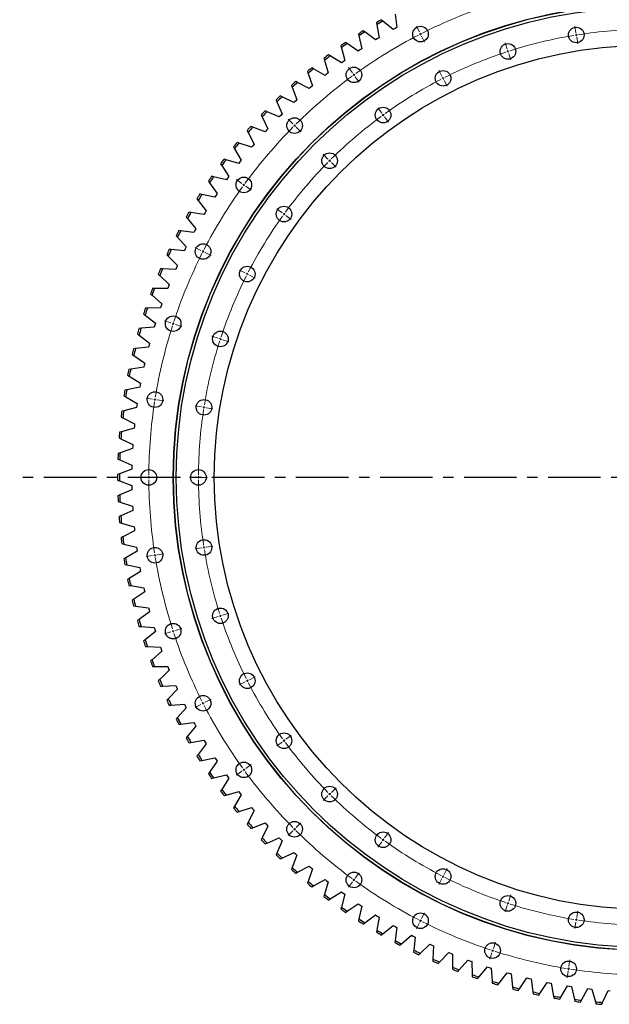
# Model space of a CAD drawing. Header units: millimetres. Extents: x -231 to 12958, y 35484 to 46070.
# Tile 1 of 16: x 1613 to 2861, y 36776 to 38859. Entities that reach past the tile are written whole.
import ezdxf

# ---------------------------------------------------------------- set-up
doc = ezdxf.new("R2010")
doc.units = ezdxf.units.MM
doc.header["$LTSCALE"] = 50
doc.linetypes.add('CENTER', pattern=[10.16, 6.35, -1.27, 1.27, -1.27])

msp = doc.modelspace()

# ---------------------------------------------------------------- linework, layer by layer
at = {"color": 7, "linetype": 'Continuous', "lineweight": 25}
for p, q in [((2407.5, 38870.8), (2411.2, 38843.1)), ((2368, 38852.9), (2368.7, 38848.7)), ((2368.7, 38848.7), (2373.5, 38821.2)), ((2381.8, 38856.4), (2378.5, 38859.1)), ((2403.5, 38838.8), (2381.8, 38856.4)), ((2330, 38829.3), (2330.9, 38825.1)), ((2330.9, 38825.1), (2336.8, 38797.9)), ((2343.7, 38833.4), (2340.2, 38835.9)), ((2366, 38816.6), (2343.7, 38833.4)), ((2407.3, 38841), (2403.5, 38838.8)), ((2411.2, 38843.1), (2407.3, 38841)), ((2292.9, 38804.2), (2294, 38800.1)), ((2306.4, 38808.8), (2302.9, 38811.2)), ((2329.4, 38793), (2306.4, 38808.8)), ((2369.8, 38819), (2366, 38816.6)), ((2373.5, 38821.2), (2369.8, 38819)), ((2270.2, 38782.7), (2266.6, 38785)), ((2293.8, 38767.9), (2270.2, 38782.7)), ((2294, 38800.1), (2301, 38773)), ((2333.1, 38795.4), (2329.4, 38793)), ((2336.8, 38797.9), (2333.1, 38795.4)), ((2256.9, 38777.6), (2258.1, 38773.5)), ((2258.1, 38773.5), (2266.2, 38746.8)), ((2297.4, 38770.5), (2293.8, 38767.9)), ((2301, 38773), (2297.4, 38770.5)), ((2222, 38749.6), (2223.4, 38745.6)), ((2223.4, 38745.6), (2232.5, 38719.2)), ((2235.1, 38755.3), (2231.4, 38757.4)), ((2259.3, 38741.3), (2235.1, 38755.3)), ((2262.7, 38744.1), (2259.3, 38741.3)), ((2266.2, 38746.8), (2262.7, 38744.1)), ((2188.2, 38720.3), (2189.8, 38716.3)), ((2201.1, 38726.4), (2197.3, 38728.4)), ((2225.8, 38713.5), (2201.1, 38726.4)), ((2189.8, 38716.3), (2199.9, 38690.3)), ((2229.1, 38716.3), (2225.8, 38713.5)), ((2232.5, 38719.2), (2229.1, 38716.3)), ((2155.6, 38689.6), (2157.3, 38685.6)), ((2157.3, 38685.6), (2168.5, 38660.1)), ((2168.3, 38696.2), (2164.4, 38698)), ((2193.5, 38684.3), (2168.3, 38696.2)), ((2196.7, 38687.3), (2193.5, 38684.3)), ((2199.9, 38690.3), (2196.7, 38687.3)), ((2124.3, 38657.6), (2126.2, 38653.7)), ((2136.7, 38664.7), (2132.7, 38666.4)), ((2162.3, 38653.8), (2136.7, 38664.7)), ((2168.5, 38660.1), (2165.4, 38656.9)), ((2126.2, 38653.7), (2138.4, 38628.6)), ((2165.4, 38656.9), (2162.3, 38653.8)), ((2094.3, 38624.4), (2096.3, 38620.6)), ((2096.3, 38620.6), (2109.5, 38596)), ((2106.3, 38632), (2102.3, 38633.5)), ((2132.4, 38622.1), (2106.3, 38632)), ((2135.4, 38625.4), (2132.4, 38622.1)), ((2138.4, 38628.6), (2135.4, 38625.4)), ((2077.4, 38598.1), (2073.3, 38599.5)), ((2103.8, 38589.3), (2077.4, 38598.1)), ((2109.5, 38596), (2106.7, 38592.6)), ((2065.6, 38590), (2067.8, 38586.3)), ((2067.8, 38586.3), (2082, 38562.2)), ((2106.7, 38592.6), (2103.8, 38589.3)), ((2038.4, 38554.5), (2040.7, 38550.9)), ((2049.8, 38563.1), (2045.7, 38564.3)), ((2076.6, 38555.3), (2049.8, 38563.1)), ((2079.3, 38558.8), (2076.6, 38555.3)), ((2082, 38562.2), (2079.3, 38558.8)), ((2040.7, 38550.9), (2055.8, 38527.4)), ((2012.5, 38517.9), (2015, 38514.4)), ((2015, 38514.4), (2031, 38491.6)), ((2023.6, 38526.9), (2019.4, 38528)), ((2050.7, 38520.3), (2023.6, 38526.9)), ((2053.2, 38523.8), (2050.7, 38520.3)), ((2055.8, 38527.4), (2053.2, 38523.8)), ((2031, 38491.6), (2028.6, 38487.9)), ((1988.2, 38480.3), (1990.8, 38476.9)), ((1990.8, 38476.9), (2007.7, 38454.8)), ((1998.9, 38489.8), (1994.7, 38490.7)), ((2026.2, 38484.2), (1998.9, 38489.8)), ((2028.6, 38487.9), (2026.2, 38484.2)), ((1975.7, 38451.7), (1971.5, 38452.4)), ((2003.2, 38447.2), (1975.7, 38451.7)), ((2005.5, 38451), (2003.2, 38447.2)), ((2007.7, 38454.8), (2005.5, 38451)), ((1965.4, 38441.8), (1968.1, 38438.5)), ((1968.1, 38438.5), (1985.9, 38417.1)), ((1954, 38412.7), (1949.8, 38413.2)), ((1981.7, 38409.3), (1954, 38412.7)), ((1983.8, 38413.2), (1981.7, 38409.3)), ((1985.9, 38417.1), (1983.8, 38413.2)), ((1944.1, 38402.4), (1947, 38399.2)), ((1947, 38399.2), (1965.7, 38378.5)), ((1933.9, 38372.9), (1929.7, 38373.3)), ((1961.7, 38370.6), (1933.9, 38372.9)), ((1963.7, 38374.6), (1961.7, 38370.6)), ((1965.7, 38378.5), (1963.7, 38374.6)), ((1924.5, 38362.2), (1927.5, 38359.2)), ((1927.5, 38359.2), (1946.9, 38339.2)), ((1915.5, 38332.3), (1911.2, 38332.5)), ((1943.3, 38331.1), (1915.5, 38332.3)), ((1945.1, 38335.2), (1943.3, 38331.1)), ((1946.9, 38339.2), (1945.1, 38335.2)), ((1906.4, 38321.3), (1909.5, 38318.3)), ((1909.5, 38318.3), (1929.8, 38299.1)), ((1898.6, 38291), (1894.3, 38291)), ((1926.5, 38290.9), (1898.6, 38291)), ((1928.2, 38295), (1926.5, 38290.9)), ((1929.8, 38299.1), (1928.2, 38295)), ((1890.1, 38279.6), (1893.3, 38276.8)), ((1893.3, 38276.8), (1914.3, 38258.4)), ((1883.5, 38249.1), (1879.2, 38248.9)), ((1911.3, 38250.1), (1883.5, 38249.1)), ((1912.8, 38254.3), (1911.3, 38250.1)), ((1914.3, 38258.4), (1912.8, 38254.3)), ((1875.3, 38237.3), (1878.7, 38234.6)), ((1878.7, 38234.6), (1900.4, 38217.1)), ((1870, 38206.5), (1865.7, 38206.2)), ((1897.8, 38208.7), (1870, 38206.5)), ((1899.1, 38212.9), (1897.8, 38208.7)), ((1900.4, 38217.1), (1899.1, 38212.9)), ((1862.3, 38194.5), (1865.8, 38191.9)), ((1865.8, 38191.9), (1888.2, 38175.3)), ((1858.2, 38163.5), (1854, 38163)), ((1885.9, 38166.8), (1858.2, 38163.5)), ((1887, 38171.1), (1885.9, 38166.8)), ((1888.2, 38175.3), (1887, 38171.1)), ((1851.1, 38151.2), (1854.6, 38148.7)), ((1854.6, 38148.7), (1877.7, 38133)), ((1848.2, 38120.1), (1844, 38119.4)), ((1875.7, 38124.4), (1848.2, 38120.1)), ((1876.7, 38128.7), (1875.7, 38124.4)), ((1877.7, 38133), (1876.7, 38128.7)), ((1841.5, 38107.4), (1845.2, 38105.2)), ((1845.2, 38105.2), (1868.8, 38090.4)), ((1839.9, 38076.2), (1835.7, 38075.4)), ((1867.3, 38081.7), (1839.9, 38076.2)), ((1868, 38086), (1867.3, 38081.7)), ((1868.8, 38090.4), (1868, 38086)), ((1833.8, 38063.3), (1837.5, 38061.2)), ((1837.5, 38061.2), (1861.7, 38047.4)), ((1860.5, 38038.7), (1833.4, 38032.1)), ((1861.1, 38043), (1860.5, 38038.7)), ((1861.7, 38047.4), (1861.1, 38043)), ((1827.7, 38019), (1831.5, 38017)), ((1833.4, 38032.1), (1829.2, 38031.1)), ((1831.5, 38017), (1856.3, 38004.2)), ((1855.4, 37995.4), (1828.6, 37987.8)), ((1855.9, 37999.8), (1855.4, 37995.4)), ((1856.3, 38004.2), (1855.9, 37999.8)), ((1823.5, 37974.4), (1827.4, 37972.6)), ((1828.6, 37987.8), (1824.5, 37986.6)), ((1827.4, 37972.6), (1852.7, 37960.8)), ((1852.1, 37952), (1825.6, 37943.2)), ((1852.4, 37956.4), (1852.1, 37952)), ((1852.7, 37960.8), (1852.4, 37956.4)), ((1821.1, 37929.7), (1825, 37928.1)), ((1825.6, 37943.2), (1821.6, 37941.9)), ((1850.6, 37908.4), (1824.4, 37898.7)), ((1825, 37928.1), (1850.7, 37917.2)), ((1850.7, 37917.2), (1850.6, 37912.8)), ((1850.6, 37912.8), (1850.6, 37908.4)), ((1824.4, 37898.7), (1820.4, 37897.2)), ((1820.4, 37885), (1824.4, 37883.5)), ((1824.4, 37883.5), (1850.6, 37873.7)), ((1850.6, 37873.7), (1850.6, 37869.3)), ((1850.6, 37869.3), (1850.7, 37864.9)), ((1825, 37854.1), (1821.1, 37852.4)), ((1850.7, 37864.9), (1825, 37854.1)), ((1821.6, 37840.2), (1825.6, 37838.9)), ((1825.6, 37838.9), (1852.1, 37830.1)), ((1852.1, 37830.1), (1852.4, 37825.8)), ((1852.4, 37825.8), (1852.7, 37821.4)), ((1827.4, 37809.5), (1823.5, 37807.7)), ((1852.7, 37821.4), (1827.4, 37809.5)), ((1824.5, 37795.5), (1828.6, 37794.4)), ((1828.6, 37794.4), (1855.4, 37786.7)), ((1855.4, 37786.7), (1855.9, 37782.3)), ((1831.5, 37765.1), (1827.7, 37763.1)), ((1856.3, 37778), (1831.5, 37765.1)), ((1855.9, 37782.3), (1856.3, 37778)), ((1829.2, 37751), (1833.4, 37750)), ((1833.4, 37750), (1860.5, 37743.4)), ((1860.5, 37743.4), (1861.1, 37739.1)), ((1837.5, 37720.9), (1833.8, 37718.8)), ((1861.7, 37734.7), (1837.5, 37720.9)), ((1861.1, 37739.1), (1861.7, 37734.7)), ((1835.7, 37706.7), (1839.9, 37705.9)), ((1839.9, 37705.9), (1867.3, 37700.4)), ((1867.3, 37700.4), (1868, 37696.1)), ((1868.8, 37691.7), (1845.2, 37677)), ((1868, 37696.1), (1868.8, 37691.7)), ((1845.2, 37677), (1841.5, 37674.7)), ((1844, 37662.7), (1848.2, 37662.1)), ((1848.2, 37662.1), (1875.7, 37657.7)), ((1877.7, 37649.1), (1854.6, 37633.4)), ((1875.7, 37657.7), (1876.7, 37653.4)), ((1876.7, 37653.4), (1877.7, 37649.1)), ((1854.6, 37633.4), (1851.1, 37631)), ((1854, 37619.1), (1858.2, 37618.6)), ((1858.2, 37618.6), (1885.9, 37615.3)), ((1888.2, 37606.8), (1865.8, 37590.2)), ((1885.9, 37615.3), (1887, 37611.1)), ((1887, 37611.1), (1888.2, 37606.8)), ((1865.8, 37590.2), (1862.3, 37587.6)), ((1865.7, 37575.9), (1870, 37575.6)), ((1870, 37575.6), (1897.8, 37573.4)), ((1900.4, 37565), (1878.7, 37547.5)), ((1897.8, 37573.4), (1899.1, 37569.2)), ((1899.1, 37569.2), (1900.4, 37565)), ((1878.7, 37547.5), (1875.3, 37544.8)), ((1879.2, 37533.2), (1883.5, 37533.1)), ((1883.5, 37533.1), (1911.3, 37532)), ((1914.3, 37523.7), (1893.3, 37505.3)), ((1911.3, 37532), (1912.8, 37527.9)), ((1912.8, 37527.9), (1914.3, 37523.7)), ((1893.3, 37505.3), (1890.1, 37502.5)), ((1894.3, 37491.1), (1898.6, 37491.1)), ((1898.6, 37491.1), (1926.5, 37491.2)), ((1926.5, 37491.2), (1928.2, 37487.1)), ((1929.8, 37483), (1909.5, 37463.8)), ((1928.2, 37487.1), (1929.8, 37483)), ((1909.5, 37463.8), (1906.4, 37460.9)), ((1911.2, 37449.6), (1915.5, 37449.8)), ((1915.5, 37449.8), (1943.3, 37451)), ((1943.3, 37451), (1945.1, 37447)), ((1946.9, 37443), (1927.5, 37423)), ((1945.1, 37447), (1946.9, 37443)), ((1927.5, 37423), (1924.5, 37419.9)), ((1929.7, 37408.9), (1933.9, 37409.2)), ((1933.9, 37409.2), (1961.7, 37411.5)), ((1961.7, 37411.5), (1963.7, 37407.6)), ((1965.7, 37403.6), (1947, 37382.9)), ((1963.7, 37407.6), (1965.7, 37403.6)), ((1947, 37382.9), (1944.1, 37379.7)), ((1949.8, 37368.9), (1954, 37369.4)), ((1954, 37369.4), (1981.7, 37372.8)), ((1981.7, 37372.8), (1983.8, 37368.9)), ((1983.8, 37368.9), (1985.9, 37365.1)), ((1985.9, 37365.1), (1968.1, 37343.6)), ((1968.1, 37343.6), (1965.4, 37340.3)), ((1971.5, 37329.7), (1975.7, 37330.4)), ((1975.7, 37330.4), (2003.2, 37334.9)), ((2007.7, 37327.4), (1990.8, 37305.2)), ((2003.2, 37334.9), (2005.5, 37331.1)), ((2005.5, 37331.1), (2007.7, 37327.4)), ((1990.8, 37305.2), (1988.2, 37301.8)), ((1994.7, 37291.5), (1998.9, 37292.3)), ((1998.9, 37292.3), (2026.2, 37297.9)), ((2031, 37290.5), (2015, 37267.7)), ((2026.2, 37297.9), (2028.6, 37294.2)), ((2028.6, 37294.2), (2031, 37290.5)), ((2015, 37267.7), (2012.5, 37264.2)), ((2019.4, 37254.1), (2023.6, 37255.2)), ((2023.6, 37255.2), (2050.7, 37261.9)), ((2055.8, 37254.7), (2040.7, 37231.2)), ((2050.7, 37261.9), (2053.2, 37258.3)), ((2053.2, 37258.3), (2055.8, 37254.7)), ((2040.7, 37231.2), (2038.4, 37227.6)), ((2049.8, 37219.1), (2076.6, 37226.8)), ((2076.6, 37226.8), (2079.3, 37223.3)), ((2079.3, 37223.3), (2082, 37219.9)), ((2045.7, 37217.9), (2049.8, 37219.1)), ((2082, 37219.9), (2067.8, 37195.8)), ((2067.8, 37195.8), (2065.6, 37192.1)), ((2073.3, 37182.7), (2077.4, 37184)), ((2077.4, 37184), (2103.8, 37192.9)), ((2109.5, 37186.1), (2096.3, 37161.5)), ((2103.8, 37192.9), (2106.7, 37189.5)), ((2106.7, 37189.5), (2109.5, 37186.1)), ((2096.3, 37161.5), (2094.3, 37157.8)), ((2106.3, 37150.1), (2132.4, 37160)), ((2132.4, 37160), (2135.4, 37156.7)), ((2102.3, 37148.6), (2106.3, 37150.1)), ((2138.4, 37153.5), (2126.2, 37128.4)), ((2135.4, 37156.7), (2138.4, 37153.5)), ((2126.2, 37128.4), (2124.3, 37124.6)), ((2132.7, 37115.7), (2136.7, 37117.4)), ((2136.7, 37117.4), (2162.3, 37128.3)), ((2168.5, 37122.1), (2157.3, 37096.5)), ((2162.3, 37128.3), (2165.4, 37125.2)), ((2165.4, 37125.2), (2168.5, 37122.1)), ((2157.3, 37096.5), (2155.6, 37092.6)), ((2168.3, 37085.9), (2193.5, 37097.9)), ((2193.5, 37097.9), (2196.7, 37094.8)), ((2164.4, 37084.1), (2168.3, 37085.9)), ((2199.9, 37091.8), (2189.8, 37065.9)), ((2196.7, 37094.8), (2199.9, 37091.8)), ((2189.8, 37065.9), (2188.2, 37061.9)), ((2197.3, 37053.7), (2201.1, 37055.7)), ((2201.1, 37055.7), (2225.8, 37068.7)), ((2232.5, 37062.9), (2223.4, 37036.5)), ((2225.8, 37068.7), (2229.1, 37065.8)), ((2229.1, 37065.8), (2232.5, 37062.9)), ((2223.4, 37036.5), (2222, 37032.5)), ((2235.1, 37026.9), (2259.3, 37040.8)), ((2266.2, 37035.3), (2258.1, 37008.6)), ((2259.3, 37040.8), (2262.7, 37038)), ((2262.7, 37038), (2266.2, 37035.3)), ((2231.4, 37024.7), (2235.1, 37026.9)), ((2270.2, 36999.4), (2293.8, 37014.3)), ((2293.8, 37014.3), (2297.4, 37011.7)), ((2258.1, 37008.6), (2256.9, 37004.5)), ((2266.6, 36997.1), (2270.2, 36999.4)), ((2301, 37009.1), (2294, 36982.1)), ((2297.4, 37011.7), (2301, 37009.1)), ((2294, 36982.1), (2292.9, 36977.9)), ((2302.9, 36970.9), (2306.4, 36973.3)), ((2306.4, 36973.3), (2329.4, 36989.2)), ((2329.4, 36989.2), (2333.1, 36986.7)), ((2336.8, 36984.3), (2330.9, 36957)), ((2333.1, 36986.7), (2336.8, 36984.3)), ((2330.9, 36957), (2330, 36952.8)), ((2343.7, 36948.8), (2366, 36965.5)), ((2366, 36965.5), (2369.8, 36963.2)), ((2373.5, 36960.9), (2368.7, 36933.4)), ((2369.8, 36963.2), (2373.5, 36960.9)), ((2340.2, 36946.2), (2343.7, 36948.8)), ((2368.7, 36933.4), (2368, 36929.2)), ((2381.8, 36925.7), (2403.5, 36943.3)), ((2403.5, 36943.3), (2407.3, 36941.1)), ((2407.3, 36941.1), (2411.2, 36939)), ((2411.2, 36939), (2407.5, 36911.3)), ((2378.5, 36923), (2381.8, 36925.7)), ((2407.5, 36911.3), (2406.9, 36907.1)), ((2420.9, 36904.2), (2441.9, 36922.6)), ((2441.9, 36922.6), (2445.8, 36920.6)), ((2445.8, 36920.6), (2449.7, 36918.7)), ((2449.7, 36918.7), (2447.1, 36890.9)), ((2417.7, 36901.4), (2420.9, 36904.2)), ((2447.1, 36890.9), (2446.7, 36886.6)), ((2460.8, 36884.2), (2481, 36903.5)), ((2481, 36903.5), (2485, 36901.7)), ((2485, 36901.7), (2489, 36899.9)), ((2489, 36899.9), (2487.5, 36872)), ((2457.7, 36881.3), (2460.8, 36884.2)), ((2487.5, 36872), (2487.3, 36867.7)), ((2501.5, 36865.9), (2520.9, 36886)), ((2520.9, 36886), (2524.9, 36884.3)), ((2524.9, 36884.3), (2529, 36882.6)), ((2529, 36882.6), (2528.7, 36854.7)), ((2542.8, 36849.2), (2561.4, 36870.1)), ((2561.4, 36870.1), (2565.5, 36868.5)), ((2565.5, 36868.5), (2569.7, 36867)), ((2569.7, 36867), (2570.5, 36839.2)), ((2498.5, 36862.8), (2501.5, 36865.9)), ((2528.7, 36854.7), (2528.6, 36850.5)), ((2540, 36846), (2542.8, 36849.2)), ((2584.8, 36834.2), (2602.6, 36855.8)), ((2602.6, 36855.8), (2606.8, 36854.4)), ((2606.8, 36854.4), (2611, 36853.1)), ((2611, 36853.1), (2612.9, 36825.2)), ((2570.5, 36839.2), (2570.6, 36834.9)), ((2582.1, 36830.9), (2584.8, 36834.2)), ((2612.9, 36825.2), (2613.1, 36821)), ((2627.4, 36820.9), (2644.3, 36843.1)), ((2644.3, 36843.1), (2648.5, 36842)), ((2648.5, 36842), (2652.7, 36840.8)), ((2652.7, 36840.8), (2655.8, 36813.1)), ((2670.5, 36809.3), (2686.4, 36832.2)), ((2686.4, 36832.2), (2690.7, 36831.2)), ((2690.7, 36831.2), (2695, 36830.2)), ((2695, 36830.2), (2699.1, 36802.6)), ((2624.8, 36817.5), (2627.4, 36820.9)), ((2655.8, 36813.1), (2656.2, 36808.8)), ((2668, 36805.8), (2670.5, 36809.3)), ((2714, 36799.4), (2729, 36822.9)), ((2729, 36822.9), (2733.3, 36822.1)), ((2733.3, 36822.1), (2737.6, 36821.3)), ((2737.6, 36821.3), (2742.9, 36793.9)), ((2757.8, 36791.3), (2771.9, 36815.4)), ((2771.9, 36815.4), (2776.2, 36814.7)), ((2776.2, 36814.7), (2780.6, 36814.1)), ((2780.6, 36814.1), (2786.9, 36786.9)), ((2802, 36784.9), (2815.1, 36809.6)), ((2815.1, 36809.6), (2819.4, 36809.1)), ((2819.4, 36809.1), (2823.8, 36808.6)), ((2823.8, 36808.6), (2831.2, 36781.7)), ((2846.3, 36780.3), (2858.4, 36805.5)), ((2858.4, 36805.5), (2862.8, 36805.1)), ((2699.1, 36802.6), (2699.7, 36798.3)), ((2711.7, 36795.8), (2714, 36799.4)), ((2742.9, 36793.9), (2743.7, 36789.7)), ((2755.7, 36787.6), (2757.8, 36791.3)), ((2786.9, 36786.9), (2787.9, 36782.7)), ((2800, 36781.1), (2802, 36784.9)), ((2831.2, 36781.7), (2832.3, 36777.6)), ((2844.5, 36776.5), (2846.3, 36780.3))]:
    msp.add_line(p, q, dxfattribs=at)
at = {"color": 0, "linetype": 'Continuous', "lineweight": 18}
for p, q in [((2458.9, 38833.3), (2452.6, 38845.8)), ((2790, 38831.8), (2787.8, 38845.7)), ((2461.2, 38828.8), (2460, 38831.1)), ((2461.2, 38828.8), (2462.3, 38826.6)), ((2463.5, 38824.4), (2469.8, 38811.9)), ((2790.8, 38826.9), (2790.4, 38829.4)), ((2790.8, 38826.9), (2791.2, 38824.4)), ((2644.7, 38796.9), (2640.3, 38810.3)), ((2791.6, 38822), (2793.8, 38808.1)), ((2646.2, 38792.2), (2645.4, 38794.6)), ((2646.2, 38792.2), (2647, 38789.8)), ((2647.8, 38787.4), (2652.1, 38774.1)), ((2317.4, 38746.6), (2309.2, 38757.9)), ((2320.4, 38742.6), (2318.9, 38744.6)), ((2320.4, 38742.6), (2321.8, 38740.5)), ((2506.6, 38739.7), (2500.2, 38752.2)), ((2323.3, 38738.5), (2331.5, 38727.2)), ((2508.9, 38735.3), (2507.7, 38737.5)), ((2508.9, 38735.3), (2510, 38733.1)), ((2511.1, 38730.8), (2517.5, 38718.4)), ((2379.1, 38661.6), (2370.9, 38673)), ((2382.1, 38657.6), (2380.6, 38659.6)), ((2382.1, 38657.6), (2383.5, 38655.6)), ((2191.2, 38638.8), (2181.3, 38648.7)), ((2194.8, 38635.3), (2193, 38637.1)), ((2385, 38653.6), (2393.2, 38642.2)), ((2194.8, 38635.3), (2196.5, 38633.5)), ((2198.3, 38631.8), (2208.2, 38621.9)), ((2265.5, 38564.6), (2255.6, 38574.5)), ((2269, 38561), (2267.3, 38562.8)), ((2269, 38561), (2270.8, 38559.3)), ((2272.6, 38557.5), (2282.5, 38547.6)), ((2083.5, 38512.6), (2072.1, 38520.9)), ((2087.5, 38509.7), (2085.5, 38511.2)), ((2087.5, 38509.7), (2089.5, 38508.2)), ((2091.6, 38506.8), (2102.9, 38498.5)), ((2168.4, 38450.9), (2157.1, 38459.2)), ((2172.5, 38448), (2170.4, 38449.5)), ((2172.5, 38448), (2174.5, 38446.5)), ((2176.5, 38445), (2187.8, 38436.8)), ((1996.8, 38371.2), (1984.3, 38377.5)), ((2001.2, 38368.9), (1999, 38370)), ((2001.2, 38368.9), (2003.4, 38367.8)), ((2005.7, 38366.6), (2018.2, 38360.3)), ((2090.3, 38323.5), (2077.8, 38329.8)), ((2094.8, 38321.2), (2092.5, 38322.4)), ((2094.8, 38321.2), (2097, 38320.1)), ((2099.2, 38318.9), (2111.7, 38312.6)), ((1933.3, 38217.8), (1919.9, 38222.2)), ((1938, 38216.3), (1935.6, 38217.1)), ((1938, 38216.3), (1940.4, 38215.5)), ((1942.8, 38214.8), (1956.1, 38210.4)), ((2033.1, 38185.4), (2019.8, 38189.7)), ((2037.9, 38183.9), (2035.5, 38184.6)), ((2037.9, 38183.9), (2040.3, 38183.1)), ((2042.6, 38182.3), (2056, 38178)), ((1894.5, 38056.5), (1880.7, 38058.7)), ((1899.5, 38055.7), (1897, 38056.1)), ((1899.5, 38055.7), (1901.9, 38055.3)), ((1904.4, 38054.9), (1918.2, 38052.7)), ((1998.2, 38040.1), (1984.4, 38042.3)), ((2003.2, 38039.3), (2000.7, 38039.7)), ((2003.2, 38039.3), (2005.6, 38038.9)), ((2008.1, 38038.5), (2021.9, 38036.3)), ((1881.5, 37891.1), (1867.5, 37891.1)), ((1886.5, 37891.1), (1884, 37891.1)), ((1886.5, 37891.1), (1889, 37891.1)), ((1891.5, 37891.1), (1905.5, 37891.1)), ((1986.5, 37891.1), (1972.5, 37891.1)), ((1991.5, 37891.1), (1989, 37891.1)), ((1991.5, 37891.1), (1994, 37891.1)), ((1996.5, 37891.1), (2010.5, 37891.1)), ((1998.2, 37742.1), (1984.4, 37739.9)), ((2003.2, 37742.8), (2000.7, 37742.4)), ((2003.2, 37742.8), (2005.6, 37743.2)), ((2008.1, 37743.6), (2021.9, 37745.8)), ((1894.5, 37725.6), (1880.7, 37723.4)), ((1899.5, 37726.4), (1897, 37726)), ((1899.5, 37726.4), (1901.9, 37726.8)), ((1904.4, 37727.2), (1918.2, 37729.4)), ((2033.1, 37596.7), (2019.8, 37592.4)), ((2037.9, 37598.3), (2035.5, 37597.5)), ((2037.9, 37598.3), (2040.3, 37599)), ((2042.6, 37599.8), (2056, 37604.1)), ((1933.3, 37564.3), (1919.9, 37559.9)), ((1938, 37565.8), (1935.6, 37565)), ((1938, 37565.8), (1940.4, 37566.6)), ((1942.8, 37567.4), (1956.1, 37571.7)), ((2090.3, 37458.6), (2077.8, 37452.3)), ((2094.8, 37460.9), (2092.5, 37459.8)), ((2094.8, 37460.9), (2097, 37462)), ((2099.2, 37463.2), (2111.7, 37469.5)), ((1996.8, 37411), (1984.3, 37404.6)), ((2001.2, 37413.2), (1999, 37412.1)), ((2001.2, 37413.2), (2003.4, 37414.4)), ((2005.7, 37415.5), (2018.2, 37421.9)), ((2176.5, 37337.1), (2187.8, 37345.3)), ((2168.4, 37331.2), (2157.1, 37323)), ((2172.5, 37334.1), (2170.4, 37332.7)), ((2172.5, 37334.1), (2174.5, 37335.6)), ((2091.6, 37275.4), (2102.9, 37283.6)), ((2083.5, 37269.5), (2072.1, 37261.2)), ((2087.5, 37272.4), (2085.5, 37270.9)), ((2087.5, 37272.4), (2089.5, 37273.9)), ((2269, 37221.1), (2267.3, 37219.3)), ((2269, 37221.1), (2270.8, 37222.8)), ((2272.6, 37224.6), (2282.5, 37234.5)), ((2265.5, 37217.5), (2255.6, 37207.6)), ((2198.3, 37150.4), (2208.2, 37160.3)), ((2191.2, 37143.3), (2181.3, 37133.4)), ((2194.8, 37146.8), (2193, 37145.1)), ((2194.8, 37146.8), (2196.5, 37148.6)), ((2385, 37128.6), (2393.2, 37139.9)), ((2379.1, 37120.5), (2370.9, 37109.1)), ((2382.1, 37124.5), (2380.6, 37122.5)), ((2382.1, 37124.5), (2383.5, 37126.5)), ((2323.3, 37043.6), (2331.5, 37054.9)), ((2511.1, 37051.3), (2517.5, 37063.8)), ((2317.4, 37035.5), (2309.2, 37024.2)), ((2320.4, 37039.6), (2318.9, 37037.5)), ((2320.4, 37039.6), (2321.8, 37041.6)), ((2506.6, 37042.4), (2500.2, 37029.9)), ((2508.9, 37046.8), (2507.7, 37044.6)), ((2508.9, 37046.8), (2510, 37049.1)), ((2646.2, 36989.9), (2647, 36992.3)), ((2647.8, 36994.7), (2652.1, 37008)), ((2644.7, 36985.2), (2640.3, 36971.9)), ((2646.2, 36989.9), (2645.4, 36987.6)), ((2791.6, 36960.2), (2793.8, 36974)), ((2461.2, 36953.3), (2460, 36951)), ((2461.2, 36953.3), (2462.3, 36955.5)), ((2463.5, 36957.7), (2469.8, 36970.2)), ((2790, 36950.3), (2787.8, 36936.5)), ((2790.8, 36955.2), (2790.4, 36952.8)), ((2790.8, 36955.2), (2791.2, 36957.7)), ((2458.9, 36948.8), (2452.6, 36936.3)), ((2615.3, 36894.8), (2619.6, 36908.1)), ((2613.8, 36890.1), (2613, 36887.7)), ((2613.8, 36890.1), (2614.5, 36892.5)), ((2612.2, 36885.3), (2607.9, 36872)), ((2775.1, 36856.5), (2777.3, 36870.3)), ((2773.6, 36846.6), (2771.4, 36832.8)), ((2774.4, 36851.5), (2774, 36849)), ((2774.4, 36851.5), (2774.7, 36854))]:
    msp.add_line(p, q, dxfattribs=at)
at = {"linetype": 'CENTER', "ltscale": 0.35}
msp.add_line((4264.7, 37891.1), (1613.3, 37891.1), dxfattribs=at)
at = {"color": 7, "linetype": 'Continuous', "lineweight": 25}
for centre, radius in [((2939, 37891.1), 1001), ((2939, 37891.1), 1000.5), ((2939, 37891.1), 994.5), ((2461.2, 38828.8), 16.5), ((2790.8, 38826.9), 16.5), ((2939, 37891.1), 914), ((2646.2, 38792.2), 16.5), ((2320.4, 38742.6), 16.5), ((2508.9, 38735.3), 16.5), ((2382.1, 38657.6), 16.5), ((2194.8, 38635.3), 16.5), ((2269, 38561), 16.5), ((2087.5, 38509.7), 16.5), ((2172.5, 38448), 16.5), ((2001.2, 38368.9), 16.5), ((2094.8, 38321.2), 16.5), ((1938, 38216.3), 16.5), ((2037.9, 38183.9), 16.5), ((1899.5, 38055.7), 16.5), ((2003.2, 38039.3), 16.5), ((1886.5, 37891.1), 16.5), ((1991.5, 37891.1), 16.5), ((1899.5, 37726.4), 16.5), ((2003.2, 37742.8), 16.5), ((2037.9, 37598.3), 16.5), ((1938, 37565.8), 16.5), ((2094.8, 37460.9), 16.5), ((2001.2, 37413.2), 16.5), ((2172.5, 37334.1), 16.5), ((2087.5, 37272.4), 16.5), ((2269, 37221.1), 16.5), ((2194.8, 37146.8), 16.5), ((2382.1, 37124.5), 16.5), ((2320.4, 37039.6), 16.5), ((2508.9, 37046.8), 16.5), ((2646.2, 36989.9), 16.5), ((2790.8, 36955.2), 16.5), ((2461.2, 36953.3), 16.5), ((2613.8, 36890.1), 16.5), ((2774.4, 36851.5), 16.5)]:
    msp.add_circle(centre, radius, dxfattribs=at)
at = {"color": 0, "linetype": 'Continuous', "lineweight": 18}
for radius, start, end in [(1052.5, 108.2722, 116.7278), (1052.5, 117.2722, 125.7278), (1052.5, 117, 117.1361), (1052.5, 116.8639, 117), (947.5, 99.3024, 107.6976), (947.5, 99, 99.1512), (947.5, 98.8488, 99), (947.5, 90.3024, 98.6976), (947.5, 108.3024, 116.6976), (947.5, 108, 108.1512), (947.5, 107.8488, 108), (1052.5, 126, 126.1361), (1052.5, 125.8639, 126), (1052.5, 126.2722, 134.7278), (947.5, 117.3024, 125.6976), (947.5, 117, 117.1512), (947.5, 116.8488, 117), (947.5, 126, 126.1512), (947.5, 125.8488, 126), (1052.5, 134.8639, 135), (947.5, 126.3024, 134.6976), (1052.5, 135.2722, 143.7278), (1052.5, 135, 135.1361), (947.5, 135.3024, 143.6976), (947.5, 135, 135.1512), (947.5, 134.8488, 135), (1052.5, 143.8639, 144), (1052.5, 144.2722, 152.7278), (1052.5, 144, 144.1361), (947.5, 143.8488, 144), (947.5, 144.3024, 152.6976), (947.5, 144, 144.1512), (1052.5, 153, 153.1361), (1052.5, 152.8639, 153), (1052.5, 153.2722, 161.7278), (947.5, 153.3024, 161.6976), (947.5, 153, 153.1512), (947.5, 152.8488, 153), (1052.5, 162.2722, 170.7278), (1052.5, 162, 162.1361), (1052.5, 161.8639, 162), (947.5, 162.3024, 170.6976), (947.5, 162, 162.1512), (947.5, 161.8488, 162), (1052.5, 171, 171.1361), (1052.5, 170.8639, 171), (1052.5, 171.2722, 179.7278), (947.5, 171.3024, 179.6976), (947.5, 171, 171.1512), (947.5, 170.8488, 171), (1052.5, 179.8639, 180), (1052.5, 180, 180.1361), (947.5, 179.8488, 180), (947.5, 180, 180.1512), (1052.5, 180.2722, 188.7278), (947.5, 180.3024, 188.6976), (947.5, 188.8488, 189), (947.5, 189, 189.1512), (1052.5, 188.8639, 189), (1052.5, 189, 189.1361), (1052.5, 189.2722, 197.7278), (947.5, 189.3024, 197.6976), (947.5, 197.8488, 198), (947.5, 198, 198.1512), (947.5, 198.3024, 206.6976), (1052.5, 197.8639, 198), (1052.5, 198, 198.1361), (1052.5, 198.2722, 206.7278), (947.5, 206.8488, 207), (947.5, 207, 207.1512), (947.5, 207.3024, 215.6976), (1052.5, 206.8639, 207), (1052.5, 207, 207.1361), (1052.5, 207.2722, 215.7278), (947.5, 215.8488, 216), (947.5, 216, 216.1512), (947.5, 216.3024, 224.6976), (1052.5, 215.8639, 216), (1052.5, 216, 216.1361), (1052.5, 216.2722, 224.7278), (947.5, 224.8488, 225), (947.5, 225, 225.1512), (947.5, 225.3024, 233.6976), (1052.5, 224.8639, 225), (1052.5, 225, 225.1361), (1052.5, 225.2722, 233.7278), (947.5, 233.8488, 234), (947.5, 234, 234.1512), (947.5, 234.3024, 242.6976), (1052.5, 233.8639, 234), (1052.5, 234, 234.1361), (1052.5, 234.2722, 242.7278), (947.5, 242.8488, 243), (947.5, 243, 243.1512), (947.5, 243.3024, 251.6976), (947.5, 251.8488, 252), (947.5, 252, 252.1512), (947.5, 252.3024, 260.6976), (1052.5, 242.8639, 243), (1052.5, 243, 243.1361), (1052.5, 243.2722, 251.7278), (947.5, 260.8488, 261), (947.5, 261, 261.1512), (947.5, 261.3024, 269.6976), (1052.5, 251.8639, 252), (1052.5, 252, 252.1361), (1052.5, 252.2722, 260.7278), (1052.5, 260.8639, 261), (1052.5, 261, 261.1361), (1052.5, 261.2722, 269.7278)]:
    msp.add_arc((2939, 37891.1), radius, start, end, dxfattribs=at)
at = {"color": 7, "linetype": 'Continuous', "lineweight": 25}
for radius, start, end in [(1118.6, 120.0698, 120.6945), (1114.6, 119.9916, 120.7728), (1118.6, 122.3628, 122.9875), (1114.6, 122.2846, 123.0658), (1118.6, 124.6558, 125.2805), (1114.6, 124.5776, 125.3588), (1118.6, 126.9488, 127.5735), (1114.6, 126.8705, 127.6517), (1118.6, 129.2418, 129.8665), (1114.6, 129.1635, 129.9447), (1118.6, 131.5348, 132.1595), (1114.6, 131.4565, 132.2377), (1118.6, 133.8278, 134.4525), (1114.6, 133.7495, 134.5307), (1118.6, 136.1208, 136.7455), (1114.6, 136.0425, 136.8237), (1118.6, 138.4138, 139.0385), (1114.6, 138.3355, 139.1167), (1118.6, 140.7068, 141.3314), (1114.6, 140.6285, 141.4097), (1118.6, 142.9998, 143.6244), (1114.6, 142.9215, 143.7027), (1118.6, 145.2928, 145.9174), (1114.6, 145.2145, 145.9957), (1118.6, 147.5857, 148.2104), (1114.6, 147.5075, 148.2887), (1118.6, 149.8787, 150.5034), (1114.6, 149.8005, 150.5817), (1118.6, 152.1717, 152.7964), (1114.6, 152.0935, 152.8747), (1118.6, 154.4647, 155.0894), (1114.6, 154.3865, 155.1677), (1118.6, 156.7577, 157.3824), (1114.6, 156.6795, 157.4607), (1118.6, 159.0507, 159.6754), (1114.6, 158.9725, 159.7537), (1118.6, 161.3437, 161.9684), (1114.6, 161.2655, 162.0467), (1118.6, 163.6367, 164.2614), (1114.6, 163.5584, 164.3396), (1118.6, 165.9297, 166.5544), (1114.6, 165.8514, 166.6326), (1118.6, 168.2227, 168.8474), (1114.6, 168.1444, 168.9256), (1118.6, 170.5157, 171.1404), (1114.6, 170.4374, 171.2186), (1118.6, 172.8087, 173.4334), (1114.6, 172.7304, 173.5116), (1118.6, 175.1017, 175.7264), (1114.6, 175.0234, 175.8046), (1118.6, 177.3947, 178.0193), (1114.6, 177.3164, 178.0976), (1118.6, 179.6877, 180.3123), (1114.6, 179.6094, 180.3906), (1118.6, 181.9807, 182.6053), (1114.6, 181.9024, 182.6836), (1118.6, 184.2736, 184.8983), (1114.6, 184.1954, 184.9766), (1118.6, 186.5666, 187.1913), (1114.6, 186.4884, 187.2696), (1114.6, 188.7814, 189.5626), (1118.6, 188.8596, 189.4843), (1118.6, 191.1526, 191.7773), (1114.6, 191.0744, 191.8556), (1118.6, 193.4456, 194.0703), (1114.6, 193.3674, 194.1486), (1118.6, 195.7386, 196.3633), (1114.6, 195.6604, 196.4416), (1118.6, 198.0316, 198.6563), (1114.6, 197.9533, 198.7345), (1118.6, 200.3246, 200.9493), (1114.6, 200.2463, 201.0275), (1118.6, 202.6176, 203.2423), (1114.6, 202.5393, 203.3205), (1118.6, 204.9106, 205.5353), (1114.6, 204.8323, 205.6135), (1118.6, 207.2036, 207.8283), (1114.6, 207.1253, 207.9065), (1118.6, 209.4966, 210.1213), (1114.6, 209.4183, 210.1995), (1114.6, 211.7113, 212.4925), (1118.6, 211.7896, 212.4143), (1118.6, 214.0826, 214.7072), (1114.6, 214.0043, 214.7855), (1118.6, 216.3756, 217.0002), (1114.6, 216.2973, 217.0785), (1118.6, 218.6686, 219.2932), (1114.6, 218.5903, 219.3715), (1114.6, 220.8833, 221.6645), (1118.6, 220.9615, 221.5862), (1118.6, 223.2545, 223.8792), (1114.6, 223.1763, 223.9575), (1114.6, 225.4693, 226.2505), (1118.6, 225.5475, 226.1722), (1118.6, 227.8405, 228.4652), (1114.6, 227.7623, 228.5435), (1114.6, 230.0553, 230.8365), (1118.6, 230.1335, 230.7582), (1118.6, 232.4265, 233.0512), (1114.6, 232.3483, 233.1295), (1118.6, 234.7195, 235.3442), (1114.6, 234.6412, 235.4224), (1118.6, 237.0125, 237.6372), (1114.6, 236.9342, 237.7154), (1118.6, 239.3055, 239.9302), (1114.6, 239.2272, 240.0084), (1114.6, 241.5202, 242.3014), (1118.6, 241.5985, 242.2232), (1114.6, 243.8132, 244.5944), (1118.6, 243.8915, 244.5162), (1118.6, 246.1845, 246.8092), (1114.6, 246.1062, 246.8874), (1118.6, 248.4775, 249.1021), (1114.6, 248.3992, 249.1804), (1114.6, 250.6922, 251.4734), (1118.6, 250.7705, 251.3951), (1114.6, 252.9852, 253.7664), (1118.6, 253.0635, 253.6881), (1114.6, 255.2782, 256.0594), (1118.6, 255.3564, 255.9811), (1114.6, 257.5712, 258.3524), (1118.6, 257.6494, 258.2741), (1114.6, 259.8642, 260.6454), (1118.6, 259.9424, 260.5671), (1114.6, 262.1572, 262.9384), (1118.6, 262.2354, 262.8601), (1114.6, 264.4502, 265.2314), (1118.6, 264.5284, 265.1531)]:
    msp.add_arc((2939, 37891.1), radius, start, end, dxfattribs=at)

doc.saveas('drawing.dxf')
